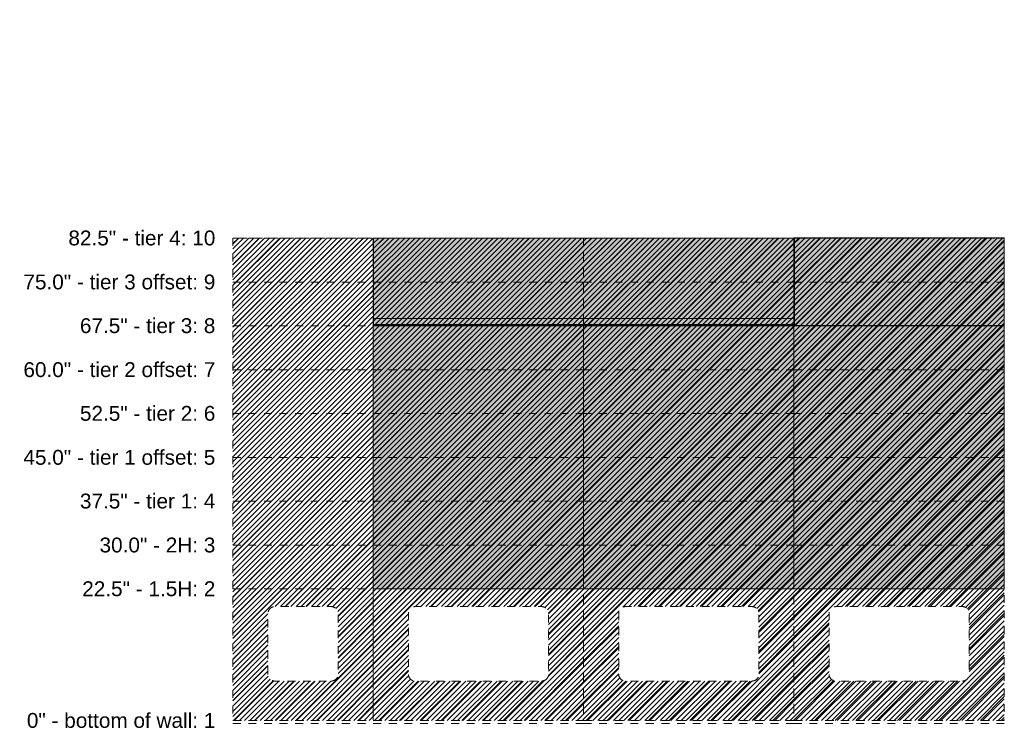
# Model space of a CAD drawing. Header units: inches. Extents: x -467 to -298, y -222 to 20.
# Tile 1 of 57: x -467 to -299, y -222 to -101. Entities that reach past the tile are written whole.
import ezdxf

# ---------------------------------------------------------------- set-up
doc = ezdxf.new("R2010")
doc.units = ezdxf.units.IN
doc.header["$LTSCALE"] = 32
doc.header["$MEASUREMENT"] = 0
doc.linetypes.add('Dash Style-1', pattern=[0.083328, 0.041656, -0.041672])
for name, color, linetype, lineweight in [('DashLine', 7, 'Dash Style-1', 13), ('DashLineFill', 7, 'Dash Style-1', 13), ('Drawing', 7, 'Continuous', 18), ('GreyFill', 7, 'Continuous', 13), ('None', 7, 'Continuous', 18), ('SolidLine', 7, 'Continuous', 15)]:
    doc.layers.add(name, color=color, linetype=linetype, lineweight=lineweight)
doc.layers.add('Electrical', color=1, linetype='Dash Style-1', lineweight=15, true_color=0xff0000)
doc.styles.add('Arial', font='arial.ttf')
pattern_1 = [(45, (0, 0), (-1.613016, 1.935715), []), (45, (-1.0608, 1.0608), (-0.4723461, 0.4167613), [])]
pattern_2 = [(45, (0, 0), (-0.3333333, -0.7222222), [])]

# ---------------------------------------------------------------- blocks, each defined once
blk = doc.blocks.new('Group-4')
at = {"layer": 'DashLineFill', "linetype": 'Continuous', "lineweight": 13}
h = blk.add_hatch(dxfattribs=at)
h.set_pattern_fill('Steel', color=253, style=0, pattern_type=2)
h.set_pattern_definition(pattern_1)
h.paths.add_polyline_path([(0, -157.98), (0, -240.5), (24.02, -240.5), (24.02, -157.98)])
edge = h.paths.add_edge_path()
edge.add_arc((16.83, -232.57), 1.18, 270, 360)
edge.add_line((18.02, -232.57), (18.02, -222.2))
edge.add_arc((16.83, -222.2), 1.18, 0, 90)
edge.add_line((16.83, -221.02), (7.18, -221.02))
edge.add_arc((7.18, -222.2), 1.18, 90, 180)
edge.add_line((6, -222.2), (6, -232.57))
edge.add_arc((7.18, -232.57), 1.18, 180, 270)
edge.add_line((7.18, -233.75), (16.83, -233.75))
h = blk.add_hatch(dxfattribs=at)
h.set_pattern_fill('Steel', color=253, style=0, pattern_type=2)
h.set_pattern_definition(pattern_1)
h.paths.add_polyline_path([(24.02, -157.98), (24.02, -240.5), (60, -240.5), (60, -157.98)])
edge = h.paths.add_edge_path()
edge.add_arc((52.82, -232.57), 1.18, 270, 360)
edge.add_line((54, -232.57), (54, -222.2))
edge.add_arc((52.82, -222.2), 1.18, 0, 90)
edge.add_line((52.82, -221.02), (31.2, -221.02))
edge.add_arc((31.2, -222.2), 1.18, 90, 180)
edge.add_line((30.02, -222.2), (30.02, -232.57))
edge.add_arc((31.2, -232.57), 1.18, 180, 270)
edge.add_line((31.2, -233.75), (52.82, -233.75))
h = blk.add_hatch(dxfattribs=at)
h.set_pattern_fill('Steel', color=253, style=0, pattern_type=2)
h.set_pattern_definition(pattern_1)
h.paths.add_polyline_path([(60, -157.98), (60, -240.5), (95.98, -240.5), (95.98, -157.98)])
edge = h.paths.add_edge_path()
edge.add_arc((88.8, -232.57), 1.18, 270, 360)
edge.add_line((89.98, -232.57), (89.98, -222.2))
edge.add_arc((88.8, -222.2), 1.18, 0, 90)
edge.add_line((88.8, -221.02), (67.18, -221.02))
edge.add_arc((67.18, -222.2), 1.18, 90, 180)
edge.add_line((66, -222.2), (66, -232.57))
edge.add_arc((67.18, -232.57), 1.18, 180, 270)
edge.add_line((67.18, -233.75), (88.8, -233.75))
h = blk.add_hatch(dxfattribs=at)
h.set_pattern_fill('Steel', color=253, style=0, pattern_type=2)
h.set_pattern_definition(pattern_1)
h.paths.add_polyline_path([(95.98, -157.98), (95.98, -240.5), (131.97, -240.5), (131.97, -157.98)])
edge = h.paths.add_edge_path()
edge.add_arc((124.79, -232.57), 1.18, 270, 360)
edge.add_line((125.97, -232.57), (125.97, -222.2))
edge.add_arc((124.79, -222.2), 1.18, 0, 90)
edge.add_line((124.79, -221.02), (103.17, -221.02))
edge.add_arc((103.17, -222.2), 1.18, 90, 180)
edge.add_line((101.98, -222.2), (101.98, -232.57))
edge.add_arc((103.17, -232.57), 1.18, 180, 270)
edge.add_line((103.17, -233.75), (124.79, -233.75))
at = {"layer": 'DashLine'}
for p, q in [((0, -157.98), (24.02, -157.98)), ((24.02, -157.98), (60, -157.98)), ((60, -157.98), (95.98, -157.98)), ((95.98, -157.98), (131.97, -157.98)), ((0, -165.5), (24.02, -165.5)), ((24.02, -165.5), (60, -165.5)), ((60, -165.5), (95.98, -165.5)), ((95.98, -165.5), (131.97, -165.5)), ((0, -172.98), (24.02, -172.98)), ((24.02, -172.98), (60, -172.98)), ((60, -172.98), (95.98, -172.98)), ((95.98, -172.98), (131.97, -172.98)), ((0, -180.5), (24.02, -180.5)), ((24.02, -180.5), (60, -180.5)), ((60, -180.5), (95.98, -180.5)), ((95.98, -180.5), (131.97, -180.5)), ((0, -187.98), (24.02, -187.98)), ((24.02, -187.98), (60, -187.98)), ((60, -187.98), (95.98, -187.98)), ((95.98, -187.98), (131.97, -187.98)), ((0, -195.5), (24.02, -195.5)), ((24.02, -195.5), (60, -195.5)), ((60, -195.5), (95.98, -195.5)), ((95.98, -195.5), (131.97, -195.5)), ((0, -202.98), (24.02, -202.98)), ((24.02, -202.98), (60, -202.98)), ((60, -202.98), (95.98, -202.98)), ((95.98, -202.98), (131.97, -202.98)), ((0, -210.5), (24.02, -210.5)), ((24.02, -210.5), (60, -210.5)), ((60, -210.5), (95.98, -210.5)), ((95.98, -210.5), (131.97, -210.5)), ((0, -217.98), (24.02, -217.98)), ((24.02, -217.98), (60, -217.98)), ((60, -217.98), (95.98, -217.98)), ((95.98, -217.98), (131.97, -217.98)), ((0, -240.5), (24.02, -240.5)), ((24.02, -240.5), (60, -240.5)), ((60, -240.5), (95.98, -240.5)), ((95.98, -240.5), (131.97, -240.5)), ((0, -241.02), (24.02, -241.02))]:
    blk.add_line(p, q, dxfattribs=at)
at = {"layer": 'DashLineFill'}
for p, q in [((24.02, -241.02), (60, -241.02)), ((60, -241.02), (95.98, -241.02)), ((95.98, -241.02), (131.97, -241.02))]:
    blk.add_line(p, q, dxfattribs=at)
at = {"layer": 'DashLineFill', "flags": 128}
for points in [[(0, -157.98), (0, -240.5), (24.02, -240.5), (24.02, -157.98)], [(24.02, -157.98), (24.02, -240.5), (60, -240.5), (60, -157.98)], [(60, -157.98), (60, -240.5), (95.98, -240.5), (95.98, -157.98)], [(95.98, -157.98), (95.98, -240.5), (131.97, -240.5), (131.97, -157.98)]]:
    blk.add_lwpolyline(points, close=True, dxfattribs=at)
for points in [[(16.83, -233.75, 0.414214), (18.02, -232.57), (18.02, -222.2, 0.414214), (16.83, -221.02), (7.18, -221.02, 0.414214), (6, -222.2), (6, -232.57, 0.414214), (7.18, -233.75)], [(52.82, -233.75, 0.414214), (54, -232.57), (54, -222.2, 0.414214), (52.82, -221.02), (31.2, -221.02, 0.414214), (30.02, -222.2), (30.02, -232.57, 0.414214), (31.2, -233.75)], [(88.8, -233.75, 0.414214), (89.98, -232.57), (89.98, -222.2, 0.414214), (88.8, -221.02), (67.18, -221.02, 0.414214), (66, -222.2), (66, -232.57, 0.414214), (67.18, -233.75)], [(124.79, -233.75, 0.414214), (125.97, -232.57), (125.97, -222.2, 0.414214), (124.79, -221.02), (103.17, -221.02, 0.414214), (101.98, -222.2), (101.98, -232.57, 0.414214), (103.17, -233.75)]]:
    blk.add_lwpolyline(points, format="xyb", close=True, dxfattribs=at)
at = {"layer": 'DashLine', "char_height": 2.5417, "attachment_point": 6, "line_spacing_factor": 0.969122, "style": 'Arial'}
for s, insert in [('82.5" - tier 4: 10', (-3, -157.98)), ('75.0" - tier 3 offset: 9', (-3, -165.5)), ('67.5" - tier 3: 8', (-3, -172.98)), ('60.0" - tier 2 offset: 7', (-3, -180.5)), ('52.5" - tier 2: 6', (-3, -187.98)), ('45.0" - tier 1 offset: 5', (-3, -195.5)), ('37.5" - tier 1: 4', (-3, -202.98)), ('30.0" - 2H: 3', (-3, -210.5)), ('22.5" - 1.5H: 2', (-3, -217.98)), ('0" - bottom of wall: 1', (-3, -240.5))]:
    blk.add_mtext(s, dxfattribs=dict(at, insert=insert))
blk = doc.blocks.new('SL Wall Panel (2D)')
at = {"layer": 'None'}
blk.add_blockref('Group-4', (0, 0), dxfattribs=at)
at = {"layer": 'Drawing', "color": 0, "flags": 1}
for tag in ['Tag', 'Catalog', 'Custom', 'FinishGroup', 'Discount', 'Item1', 'Item2', 'Item3', 'Item4', 'Item5', 'Item6', 'Item7', 'Item8', 'Item9', 'Item10', 'Item11', 'Item12', 'Item13', 'Item14', 'Item15', 'Item16', 'Item17', 'Item18', 'Item19', 'Item20', 'Item21', 'Item22', 'Item23', 'Item24', 'Item25', 'Option1', 'Option2', 'Option3', 'Option4', 'Option5', 'Option6', 'Option7', 'Option8', 'Option9', 'Option10', 'Option11', 'Option12']:
    blk.add_attdef(tag, (-107, -208.07), '', height=0.00709, dxfattribs=at)
blk = doc.blocks.new('Group-62')
at = {"layer": 'DashLineFill', "linetype": 'Continuous', "lineweight": 13}
h = blk.add_hatch(dxfattribs=at)
h.set_pattern_fill('Steel', color=253, style=0, pattern_type=2)
h.set_pattern_definition(pattern_1)
h.paths.add_polyline_path([(12, -12), (47.98, -12), (47.98, -12.25), (12, -12.25)])
at = {"layer": 'GreyFill', "linetype": 'Continuous', "lineweight": 0}
blk.add_hatch(color=254, dxfattribs=at).paths.add_polyline_path([(12, -183.92), (47.98, -183.92), (47.98, -228.96), (12, -228.96)])
at = {"layer": 'DashLineFill', "flags": 128}
blk.add_lwpolyline([(12, -12), (47.98, -12), (47.98, -12.25), (12, -12.25)], close=True, dxfattribs=at)
at = {"layer": 'GreyFill', "flags": 128}
blk.add_lwpolyline([(12, -183.92), (47.98, -183.92), (47.98, -228.96), (12, -228.96)], close=True, dxfattribs=at)
at = {"layer": 'SolidLine', "flags": 128}
blk.add_lwpolyline([(12, -12.25), (47.98, -12.25), (47.98, -13.28), (12, -13.28)], close=True, dxfattribs=at)
blk = doc.blocks.new('Group-63')
at = {"layer": 'None'}
blk.add_blockref('Group-62', (0, 0), dxfattribs=at)
blk = doc.blocks.new('SL Wall Tile (2D)')
at = {"layer": 'None'}
blk.add_blockref('Group-63', (0, 0), dxfattribs=at)
at = {"layer": 'Drawing', "color": 0, "flags": 1}
for tag in ['Catalog', 'Custom', 'FinishGroup', 'Discount', 'Tag', 'Item1', 'Item2', 'Item3', 'Item4', 'Item5', 'Item6', 'Item7', 'Item8', 'Item9', 'Item10', 'Item11', 'Item12', 'Item13', 'Item14', 'Item15', 'Item16', 'Item17', 'Item18', 'Item19', 'Item20', 'Item21', 'Item22', 'Item23', 'Item24', 'Item25', 'Option1', 'Option2', 'Option3', 'Option4', 'Option5', 'Option6', 'Option7', 'Option8', 'Option9', 'Option10', 'Option11', 'Option12']:
    blk.add_attdef(tag, (-59.02, -183.51), '', height=0.00709, dxfattribs=at)
blk = doc.blocks.new('Group-64')
at = {"layer": 'DashLineFill', "linetype": 'Continuous', "lineweight": 13}
h = blk.add_hatch(dxfattribs=at)
h.set_pattern_fill('Steel', color=253, style=0, pattern_type=2)
h.set_pattern_definition(pattern_1)
h.paths.add_polyline_path([(12, -12), (47.98, -12), (47.98, -12.25), (12, -12.25)])
at = {"layer": 'GreyFill', "linetype": 'Continuous', "lineweight": 0}
blk.add_hatch(color=254, dxfattribs=at).paths.add_polyline_path([(12, -183.92), (47.98, -183.92), (47.98, -228.96), (12, -228.96)])
at = {"layer": 'DashLineFill', "flags": 128}
blk.add_lwpolyline([(12, -12), (47.98, -12), (47.98, -12.25), (12, -12.25)], close=True, dxfattribs=at)
at = {"layer": 'GreyFill', "flags": 128}
blk.add_lwpolyline([(12, -183.92), (47.98, -183.92), (47.98, -228.96), (12, -228.96)], close=True, dxfattribs=at)
at = {"layer": 'SolidLine', "flags": 128}
blk.add_lwpolyline([(12, -12.25), (47.98, -12.25), (47.98, -13.28), (12, -13.28)], close=True, dxfattribs=at)
blk = doc.blocks.new('Group-65')
at = {"layer": 'None'}
blk.add_blockref('Group-64', (0, 0), dxfattribs=at)
blk = doc.blocks.new('SL Wall Tile (2D)-1')
at = {"layer": 'None'}
blk.add_blockref('Group-65', (0, 0), dxfattribs=at)
at = {"layer": 'Drawing', "color": 0, "flags": 1}
for tag in ['Catalog', 'Custom', 'FinishGroup', 'Discount', 'Tag', 'Item1', 'Item2', 'Item3', 'Item4', 'Item5', 'Item6', 'Item7', 'Item8', 'Item9', 'Item10', 'Item11', 'Item12', 'Item13', 'Item14', 'Item15', 'Item16', 'Item17', 'Item18', 'Item19', 'Item20', 'Item21', 'Item22', 'Item23', 'Item24', 'Item25', 'Option1', 'Option2', 'Option3', 'Option4', 'Option5', 'Option6', 'Option7', 'Option8', 'Option9', 'Option10', 'Option11', 'Option12']:
    blk.add_attdef(tag, (-23.04, -183.51), '', height=0.00709, dxfattribs=at)
blk = doc.blocks.new('Group-66')
at = {"layer": 'DashLineFill', "linetype": 'Continuous', "lineweight": 13}
h = blk.add_hatch(dxfattribs=at)
h.set_pattern_fill('Steel', color=253, style=0, pattern_type=2)
h.set_pattern_definition(pattern_1)
h.paths.add_polyline_path([(12, -12), (47.98, -12), (47.98, -12.25), (12, -12.25)])
at = {"layer": 'GreyFill', "linetype": 'Continuous', "lineweight": 0}
blk.add_hatch(color=254, dxfattribs=at).paths.add_polyline_path([(12, -183.92), (47.98, -183.92), (47.98, -228.96), (12, -228.96)])
at = {"layer": 'DashLineFill', "flags": 128}
blk.add_lwpolyline([(12, -12), (47.98, -12), (47.98, -12.25), (12, -12.25)], close=True, dxfattribs=at)
at = {"layer": 'GreyFill', "flags": 128}
blk.add_lwpolyline([(12, -183.92), (47.98, -183.92), (47.98, -228.96), (12, -228.96)], close=True, dxfattribs=at)
at = {"layer": 'SolidLine', "flags": 128}
blk.add_lwpolyline([(12, -12.25), (47.98, -12.25), (47.98, -13.28), (12, -13.28)], close=True, dxfattribs=at)
blk = doc.blocks.new('Group-67')
at = {"layer": 'None'}
blk.add_blockref('Group-66', (0, 0), dxfattribs=at)
blk = doc.blocks.new('SL Wall Tile (2D)-2')
at = {"layer": 'None'}
blk.add_blockref('Group-67', (0, 0), dxfattribs=at)
at = {"layer": 'Drawing', "color": 0, "flags": 1}
for tag in ['Catalog', 'Custom', 'FinishGroup', 'Discount', 'Tag', 'Item1', 'Item2', 'Item3', 'Item4', 'Item5', 'Item6', 'Item7', 'Item8', 'Item9', 'Item10', 'Item11', 'Item12', 'Item13', 'Item14', 'Item15', 'Item16', 'Item17', 'Item18', 'Item19', 'Item20', 'Item21', 'Item22', 'Item23', 'Item24', 'Item25', 'Option1', 'Option2', 'Option3', 'Option4', 'Option5', 'Option6', 'Option7', 'Option8', 'Option9', 'Option10', 'Option11', 'Option12']:
    blk.add_attdef(tag, (12.94, -183.51), '', height=0.00709, dxfattribs=at)
blk = doc.blocks.new('Group-68')
at = {"layer": 'DashLineFill', "linetype": 'Continuous', "lineweight": 13}
h = blk.add_hatch(dxfattribs=at)
h.set_pattern_fill('Steel', color=253, style=0, pattern_type=2)
h.set_pattern_definition(pattern_1)
h.paths.add_polyline_path([(12.02, -12), (84.03, -12), (84.03, -12.25), (12.02, -12.25)])
at = {"layer": 'GreyFill', "linetype": 'Continuous', "lineweight": 0}
blk.add_hatch(color=254, dxfattribs=at).paths.add_polyline_path([(12.02, -168.98), (84.03, -168.98), (84.03, -183.98), (12.02, -183.98)])
at = {"layer": 'DashLineFill', "flags": 128}
blk.add_lwpolyline([(12.02, -12), (84.03, -12), (84.03, -12.25), (12.02, -12.25)], close=True, dxfattribs=at)
at = {"layer": 'GreyFill', "flags": 128}
blk.add_lwpolyline([(12.02, -168.98), (84.03, -168.98), (84.03, -183.98), (12.02, -183.98)], close=True, dxfattribs=at)
at = {"layer": 'SolidLine', "flags": 128}
blk.add_lwpolyline([(12.02, -12.25), (84.03, -12.25), (84.03, -13.28), (12.02, -13.28)], close=True, dxfattribs=at)
blk = doc.blocks.new('Group-69')
at = {"layer": 'DashLine', "flags": 128}
blk.add_lwpolyline([(12.02, -13.28), (48, -13.28), (48, -15.7), (12.02, -15.7)], close=True, dxfattribs=at)
at = {"layer": 'SolidLine', "flags": 128}
blk.add_lwpolyline([(12.02, -13.28), (48, -13.28), (48, -13.53), (12.02, -13.53)], close=True, dxfattribs=at)
blk = doc.blocks.new('Group-70')
at = {"layer": 'DashLine', "flags": 128}
blk.add_lwpolyline([(48, -13.28), (83.99, -13.28), (83.99, -15.7), (48, -15.7)], close=True, dxfattribs=at)
at = {"layer": 'SolidLine', "flags": 128}
blk.add_lwpolyline([(48, -13.28), (83.99, -13.28), (83.99, -13.53), (48, -13.53)], close=True, dxfattribs=at)
blk = doc.blocks.new('Group-71')
at = {"layer": 'Electrical', "linetype": 'Continuous', "lineweight": 5, "true_color": 0xdd0000}
h = blk.add_hatch(dxfattribs=at)
h.set_pattern_fill('ElectricalHatch', color=12, style=0, pattern_type=2)
h.set_pattern_definition(pattern_2)
h.paths.add_polyline_path([(12.64, -13.28), (12.89, -13.28), (12.89, -16.32), (12.64, -16.32)])
h = blk.add_hatch(dxfattribs=at)
h.set_pattern_fill('ElectricalHatch', color=12, style=0, pattern_type=2)
h.set_pattern_definition(pattern_2)
edge = h.paths.add_edge_path()
edge.add_arc((12.77, -16.01), 0.312, 180, 270)
edge.add_line((12.77, -16.32), (83.24, -16.32))
edge.add_arc((83.24, -16.01), 0.312, 270, 360)
edge.add_arc((83.24, -16.01), 0.312, 0, 90)
edge.add_line((83.24, -15.7), (12.77, -15.7))
edge.add_arc((12.77, -16.01), 0.312, 90, 180)
at = {"layer": 'Electrical', "flags": 128}
blk.add_lwpolyline([(12.64, -13.28), (12.89, -13.28), (12.89, -16.32), (12.64, -16.32)], close=True, dxfattribs=at)
blk.add_lwpolyline([(12.46, -16.01, 0.414214), (12.77, -16.32), (83.24, -16.32, 0.414214), (83.55, -16.01, 0.414214), (83.24, -15.7), (12.77, -15.7, 0.414214)], format="xyb", close=True, dxfattribs=at)
at = {"layer": 'SolidLine', "flags": 128}
for points in [[(12.02, -13.53), (83.99, -13.53), (83.99, -25.54), (12.02, -25.54)], [(12.02, -182.72), (83.99, -182.72), (83.99, -183.74), (12.02, -183.74)], [(12.02, -183.74), (83.99, -183.74), (83.99, -183.98), (12.02, -183.98)]]:
    blk.add_lwpolyline(points, close=True, dxfattribs=at)
at = {"layer": 'None'}
for name in ['Group-69', 'Group-70']:
    blk.add_blockref(name, (0, 0), dxfattribs=at)
blk = doc.blocks.new('Group-72')
at = {"layer": 'None'}
for name in ['Group-68', 'Group-71']:
    blk.add_blockref(name, (0, 0), dxfattribs=at)
blk = doc.blocks.new('Group-73')
at = {"layer": 'None'}
blk.add_blockref('Group-72', (0, 0), dxfattribs=at)
blk = doc.blocks.new('SL Overhead (2D)')
at = {"layer": 'None'}
blk.add_blockref('Group-73', (0, 0), dxfattribs=at)
at = {"layer": 'Drawing', "color": 0, "flags": 1}
for tag in ['Catalog', 'Custom', 'FinishGroup', 'Discount', 'Tag', 'Item1', 'Item2', 'Item3', 'Item4', 'Item5', 'Item6', 'Item7', 'Item8', 'Item9', 'Item10', 'Item11', 'Item12', 'Item13', 'Item14', 'Item15', 'Item16', 'Item17', 'Item18', 'Item19', 'Item20', 'Item21', 'Item22', 'Item23', 'Item24', 'Item25', 'Option1', 'Option2', 'Option3', 'Option4', 'Option5', 'Option6', 'Option7', 'Option8', 'Option9', 'Option10', 'Option11', 'Option12']:
    blk.add_attdef(tag, (-59.02, -138.53), '', height=0.00709, dxfattribs=at)
blk = doc.blocks.new('Group-76')
at = {"layer": 'DashLineFill', "linetype": 'Continuous', "lineweight": 13}
h = blk.add_hatch(dxfattribs=at)
h.set_pattern_fill('Steel', color=253, style=0, pattern_type=2)
h.set_pattern_definition(pattern_1)
h.paths.add_polyline_path([(12, -12), (47.98, -12), (47.98, -12.25), (12, -12.25)])
at = {"layer": 'GreyFill', "linetype": 'Continuous', "lineweight": 0}
blk.add_hatch(color=254, dxfattribs=at).paths.add_polyline_path([(12, -168.92), (47.98, -168.92), (47.98, -183.96), (12, -183.96)])
at = {"layer": 'DashLineFill', "flags": 128}
blk.add_lwpolyline([(12, -12), (47.98, -12), (47.98, -12.25), (12, -12.25)], close=True, dxfattribs=at)
at = {"layer": 'GreyFill', "flags": 128}
blk.add_lwpolyline([(12, -168.92), (47.98, -168.92), (47.98, -183.96), (12, -183.96)], close=True, dxfattribs=at)
at = {"layer": 'SolidLine', "flags": 128}
blk.add_lwpolyline([(12, -12.25), (47.98, -12.25), (47.98, -13.28), (12, -13.28)], close=True, dxfattribs=at)
blk = doc.blocks.new('Group-77')
at = {"layer": 'None'}
blk.add_blockref('Group-76', (0, 0), dxfattribs=at)
blk = doc.blocks.new('SL Wall Tile (2D)-3')
at = {"layer": 'None'}
blk.add_blockref('Group-77', (0, 0), dxfattribs=at)
at = {"layer": 'Drawing', "color": 0, "flags": 1}
for tag in ['Catalog', 'Custom', 'FinishGroup', 'Discount', 'Tag', 'Item1', 'Item2', 'Item3', 'Item4', 'Item5', 'Item6', 'Item7', 'Item8', 'Item9', 'Item10', 'Item11', 'Item12', 'Item13', 'Item14', 'Item15', 'Item16', 'Item17', 'Item18', 'Item19', 'Item20', 'Item21', 'Item22', 'Item23', 'Item24', 'Item25', 'Option1', 'Option2', 'Option3', 'Option4', 'Option5', 'Option6', 'Option7', 'Option8', 'Option9', 'Option10', 'Option11', 'Option12']:
    blk.add_attdef(tag, (12.94, -138.51), '', height=0.00709, dxfattribs=at)

msp = doc.modelspace()

# ---------------------------------------------------------------- block references
at = {"layer": 'Drawing'}
for name, p in [('SL Wall Panel (2D)', (-430.5, 19.5)), ('SL Wall Tile (2D)', (-418.48, 30.48)), ('SL Overhead (2D)', (-418.48, 30.48)), ('SL Wall Tile (2D)-1', (-382.5, 30.48)), ('SL Wall Tile (2D)-2', (-346.52, 30.48)), ('SL Wall Tile (2D)-3', (-346.52, 30.48))]:
    msp.add_blockref(name, p, dxfattribs=at)

doc.saveas('drawing.dxf')
